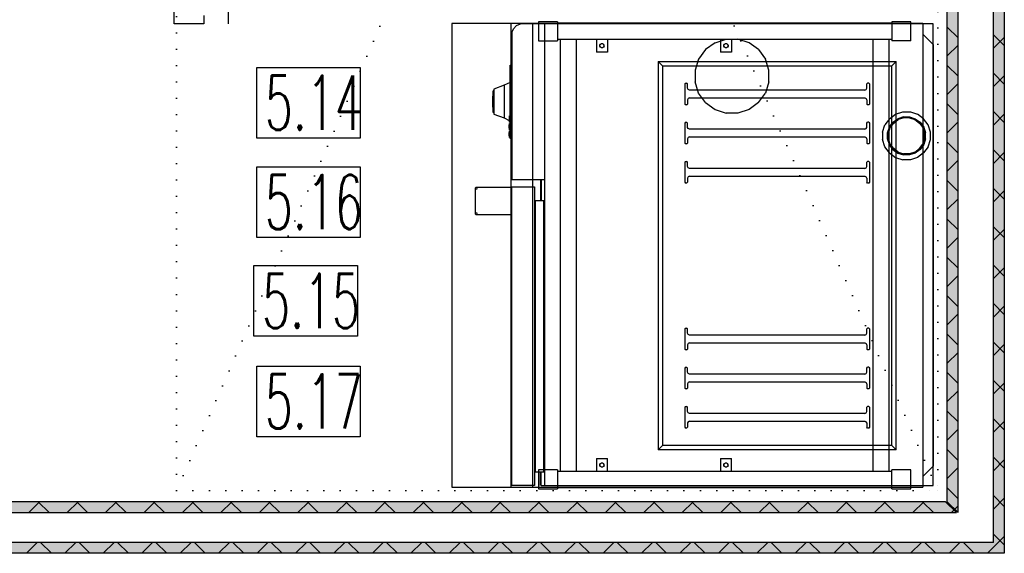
# Model space of a CAD drawing. Header units: millimetres. Extents: x 0 to 40100, y 0 to 29075.
# Tile 77 of 119: x 17072 to 18882, y 17916 to 18899. Entities that reach past the tile are written whole.
import ezdxf

# ---------------------------------------------------------------- set-up
doc = ezdxf.new("R2010")
doc.units = ezdxf.units.MM
doc.header["$MEASUREMENT"] = 0
doc.linetypes.add('AUSGEZOGEN', pattern=[0, 0])
doc.linetypes.add('PUNKTIERT', pattern=[30, 0, -30])
doc.layers.get('0').update_dxf_attribs({"linetype": 'CONTINUOUS'})
for name, color, linetype, true_color in [('ibmp_KT_Beschriftung', 1, 'AUSGEZOGEN', 0xff0000), ('ibmp_KT_Einrichtung', 7, 'AUSGEZOGEN', 0x000080), ('ibmp_KT_Geräte-bauseits', 7, 'AUSGEZOGEN', 0x008000), ('ibmp_KT_Grundriss', 6, 'AUSGEZOGEN', 0xff00ff), ('ibmp_KT_Grundriss_Grundfläche', 7, 'AUSGEZOGEN', 0xffc6ff), ('ibmp_KT_Grundriss_Schraffur', 6, 'AUSGEZOGEN', 0xff00ff), ('IBMP_KT_POS-NUMMERN', 7, 'AUSGEZOGEN', 0xff8c55)]:
    doc.layers.add(name, color=color, linetype=linetype, true_color=true_color)
doc.styles.get("Standard").update_dxf_attribs({"font": 'TXT.SHX'})

# ---------------------------------------------------------------- blocks, each defined once
blk = doc.blocks.new('_SWS_COLOR_BLOCK_16')
at = {"layer": 'ibmp_KT_Grundriss_Grundfläche', "color": 0, "true_color": 0xfefefe}
for points in [[(18862.3, 21555), (18882.3, 17916.5), (18862.3, 17936.5)], [(18862.3, 21555), (18882.3, 21555), (18882.3, 17916.5)]]:
    blk.add_solid(points, dxfattribs=at)
at = {"color": 0, "true_color": 0x000000}
blk.add_attdef('', (0, 0), '', height=1, dxfattribs=at)
blk = doc.blocks.new('_SWS_COLOR_BLOCK_17')
at = {"layer": 'ibmp_KT_Grundriss_Grundfläche', "color": 0, "true_color": 0xfefefe}
for points in [[(18862.3, 17936.5), (12558, 17916.5), (12558, 17936.5)], [(18862.3, 17936.5), (18882.3, 17916.5), (12558, 17916.5)]]:
    blk.add_solid(points, dxfattribs=at)
at = {"color": 0, "true_color": 0x000000}
blk.add_attdef('', (0, 0), '', height=1, dxfattribs=at)
blk = doc.blocks.new('_SWS_COLOR_BLOCK_104')
at = {"layer": 'ibmp_KT_Grundriss_Grundfläche', "color": 0, "true_color": 0xfefefe}
for points in [[(18777.3, 21555), (18797.3, 17991.5), (18777.3, 18011.5)], [(18777.3, 21555), (18797.3, 21555), (18797.3, 17991.5)]]:
    blk.add_solid(points, dxfattribs=at)
at = {"color": 0, "true_color": 0x000000}
blk.add_attdef('', (0, 0), '', height=1, dxfattribs=at)
blk = doc.blocks.new('_SWS_COLOR_BLOCK_105')
at = {"layer": 'ibmp_KT_Grundriss_Grundfläche', "color": 0, "true_color": 0xfefefe}
for points in [[(18774.3, 18011.5), (12558, 17991.5), (12558, 18011.5)], [(18774.3, 18011.5), (18794.3, 17991.5), (12558, 17991.5)]]:
    blk.add_solid(points, dxfattribs=at)
at = {"color": 0, "true_color": 0x000000}
blk.add_attdef('', (0, 0), '', height=1, dxfattribs=at)
blk = doc.blocks.new('BLOCK_00334')
at = {"layer": 'ibmp_KT_Einrichtung', "color": 0, "linetype": 'AUSGEZOGEN', "true_color": 0x000000}
for p, q in [((18025.52, 18895.1), (18025.52, 18860.1)), ((18060.52, 18895.1), (18025.52, 18895.1)), ((18060.52, 18895.1), (18060.52, 18860.1)), ((18060.52, 18893.1), (18675.52, 18893.1)), ((18675.52, 18895.1), (18675.52, 18860.1)), ((18710.52, 18895.1), (18675.52, 18895.1)), ((18710.52, 18860.1), (18710.52, 18895.1)), ((18025.52, 18860.1), (18060.52, 18860.1)), ((18060.52, 18863.1), (18675.52, 18863.1)), ((18065.52, 18863.1), (18065.52, 18067.1)), ((18095.52, 18067.1), (18095.52, 18863.1)), ((18132.52, 18863.1), (18132.52, 18839.1)), ((18138.52, 18852.16), (18139.59, 18854.03)), ((18138.52, 18850.03), (18138.52, 18852.16)), ((18139.59, 18854.03), (18141.45, 18855.1)), ((18141.45, 18855.1), (18143.59, 18855.1)), ((18143.59, 18855.1), (18145.45, 18854.03)), ((18146.52, 18852.16), (18145.45, 18854.03)), ((18146.52, 18850.03), (18146.52, 18852.16)), ((18152.52, 18863.1), (18152.52, 18839.1)), ((18360.52, 18863.1), (18360.52, 18839.1)), ((18366.52, 18852.16), (18367.59, 18854.03)), ((18366.52, 18850.03), (18366.52, 18852.16)), ((18367.59, 18854.03), (18369.45, 18855.1)), ((18369.45, 18855.1), (18371.59, 18855.1)), ((18371.59, 18855.1), (18373.45, 18854.03)), ((18374.52, 18852.16), (18373.45, 18854.03)), ((18374.52, 18852.16), (18374.52, 18850.03)), ((18380.52, 18863.1), (18380.52, 18839.1)), ((18640.52, 18863.1), (18640.52, 18067.1)), ((18670.52, 18067.1), (18670.52, 18863.1)), ((18710.52, 18860.1), (18675.52, 18860.1)), ((18152.52, 18839.1), (18132.52, 18839.1)), ((18139.59, 18848.16), (18138.52, 18850.03)), ((18141.45, 18847.1), (18139.59, 18848.16)), ((18143.59, 18847.1), (18141.45, 18847.1)), ((18145.45, 18848.16), (18143.59, 18847.1)), ((18146.52, 18850.03), (18145.45, 18848.16)), ((18380.52, 18839.1), (18360.52, 18839.1)), ((18367.59, 18848.16), (18366.52, 18850.03)), ((18369.45, 18847.1), (18367.59, 18848.16)), ((18371.59, 18847.1), (18369.45, 18847.1)), ((18373.45, 18848.16), (18371.59, 18847.1)), ((18374.52, 18850.03), (18373.45, 18848.16)), ((18132.52, 18091.1), (18132.52, 18067.1)), ((18132.52, 18091.1), (18152.52, 18091.1)), ((18152.52, 18067.1), (18152.52, 18091.1)), ((18360.52, 18091.1), (18360.52, 18067.1)), ((18360.52, 18091.1), (18380.52, 18091.1)), ((18380.52, 18067.1), (18380.52, 18091.1)), ((18138.52, 18080.16), (18139.59, 18082.03)), ((18138.52, 18078.03), (18138.52, 18080.16)), ((18139.59, 18076.16), (18138.52, 18078.03)), ((18139.59, 18082.03), (18141.45, 18083.1)), ((18141.45, 18075.1), (18139.59, 18076.16)), ((18141.45, 18083.1), (18143.59, 18083.1)), ((18143.59, 18075.1), (18141.45, 18075.1)), ((18143.59, 18083.1), (18145.45, 18082.03)), ((18145.45, 18076.16), (18143.59, 18075.1)), ((18146.52, 18080.16), (18145.45, 18082.03)), ((18146.52, 18078.03), (18145.45, 18076.16)), ((18146.52, 18078.03), (18146.52, 18080.16)), ((18366.52, 18080.16), (18367.59, 18082.03)), ((18366.52, 18078.03), (18366.52, 18080.16)), ((18367.59, 18076.16), (18366.52, 18078.03)), ((18367.59, 18082.03), (18369.45, 18083.1)), ((18369.45, 18075.1), (18367.59, 18076.16)), ((18369.45, 18083.1), (18371.59, 18083.1)), ((18371.59, 18075.1), (18369.45, 18075.1)), ((18371.59, 18083.1), (18373.45, 18082.03)), ((18373.45, 18076.16), (18371.59, 18075.1)), ((18374.52, 18080.16), (18373.45, 18082.03)), ((18374.52, 18078.03), (18373.45, 18076.16)), ((18374.52, 18078.03), (18374.52, 18080.16)), ((18025.52, 18070.1), (18025.52, 18035.1)), ((18060.52, 18070.1), (18025.52, 18070.1)), ((18060.52, 18070.1), (18060.52, 18035.1)), ((18675.52, 18067.1), (18060.52, 18067.1)), ((18675.52, 18035.1), (18675.52, 18070.1)), ((18710.52, 18070.1), (18675.52, 18070.1)), ((18710.52, 18035.1), (18710.52, 18070.1)), ((18675.52, 18037.1), (18060.52, 18037.1)), ((18025.52, 18035.1), (18060.52, 18035.1)), ((18675.52, 18035.1), (18710.52, 18035.1))]:
    blk.add_line(p, q, dxfattribs=at)
at = {"color": 0, "true_color": 0x000000}
blk.add_attdef('', (0, 0), '', height=1, dxfattribs=at)
blk = doc.blocks.new('BLOCK_00335')
at = {"layer": 'ibmp_KT_Einrichtung', "color": 0, "linetype": 'AUSGEZOGEN', "true_color": 0x000000}
for p, q in [((17979.52, 18882.4), (17985.22, 18888.1)), ((17985.22, 18888.1), (17992.52, 18891.1)), ((18751.52, 18891.1), (17992.52, 18891.1)), ((18036.52, 18891.1), (18036.52, 18041.1)), ((18751.52, 18041.1), (18751.52, 18891.1)), ((17976.52, 18875.1), (17979.52, 18882.4)), ((17976.52, 18875.1), (17976.52, 18604.1)), ((18350.32, 18856.4), (18332.82, 18843.79)), ((18350.32, 18856.4), (18370.72, 18863.1)), ((18370.72, 18863.1), (18392.32, 18863.1)), ((18412.82, 18856.4), (18392.32, 18863.1)), ((18430.22, 18843.79), (18412.82, 18856.4)), ((17974.52, 18834.1), (17974.52, 18662.1)), ((17974.52, 18834.1), (17975.52, 18834.1)), ((17975.52, 18645.1), (17975.52, 18850.1)), ((17976.52, 18850.1), (17975.52, 18850.1)), ((18332.82, 18843.79), (18320.22, 18826.29)), ((18430.22, 18843.79), (18442.92, 18826.29)), ((17973.52, 18680.1), (17973.52, 18815.1)), ((17973.52, 18815.1), (17974.52, 18815.1)), ((18320.22, 18826.29), (18313.52, 18805.9)), ((18449.52, 18805.9), (18442.92, 18826.29)), ((17975.52, 18808.1), (17974.52, 18808.1)), ((18313.52, 18805.9), (18313.52, 18784.29)), ((18449.52, 18784.29), (18449.52, 18805.9)), ((17973.52, 18783.6), (17962.52, 18778.1)), ((18320.12, 18763.9), (18313.52, 18784.29)), ((18449.52, 18784.29), (18442.92, 18763.9)), ((17943.52, 18768.1), (17942.52, 18768.1)), ((17942.52, 18728.1), (17942.52, 18768.1)), ((17962.52, 18778.1), (17943.52, 18771.1)), ((17943.52, 18771.1), (17943.52, 18725.1)), ((17962.52, 18778.1), (17962.52, 18718.1)), ((18332.82, 18746.4), (18320.12, 18763.9)), ((18430.22, 18746.4), (18442.92, 18763.9)), ((17941.52, 18758.1), (17942.52, 18758.1)), ((17941.52, 18738.1), (17941.52, 18758.1)), ((18332.82, 18746.4), (18350.32, 18733.7)), ((18430.22, 18746.4), (18412.82, 18733.7)), ((17942.52, 18738.1), (17941.52, 18738.1)), ((17943.52, 18728.1), (17942.52, 18728.1)), ((17943.52, 18725.1), (17962.52, 18718.1)), ((18350.32, 18733.7), (18370.72, 18727.1)), ((18392.32, 18727.1), (18370.72, 18727.1)), ((18412.82, 18733.7), (18392.32, 18727.1)), ((18671.02, 18716.6), (18682.32, 18724.79)), ((18682.32, 18724.79), (18695.52, 18729.1)), ((18695.52, 18729.1), (18709.52, 18729.1)), ((18709.52, 18729.1), (18722.72, 18724.79)), ((18734.02, 18716.6), (18722.72, 18724.79)), ((17962.52, 18718.1), (17971.52, 18713.6)), ((17971.52, 18719.1), (17971.52, 18713.1)), ((17971.52, 18719.1), (17972.52, 18719.1)), ((17972.52, 18713.1), (17971.52, 18713.1)), ((17972.52, 18710.1), (17972.52, 18722.1)), ((17972.52, 18722.1), (17973.52, 18722.1)), ((17973.52, 18710.1), (17972.52, 18710.1)), ((17972.52, 18696.1), (17972.52, 18708.1)), ((17972.52, 18708.1), (17973.52, 18708.1)), ((18671.02, 18716.6), (18662.82, 18705.29)), ((18670.92, 18701.2), (18677.42, 18710.2)), ((18670.92, 18701.2), (18677.52, 18710.1)), ((18672.72, 18700.29), (18678.92, 18708.7)), ((18677.42, 18710.2), (18686.42, 18716.7)), ((18677.52, 18710.1), (18686.42, 18716.7)), ((18678.92, 18708.7), (18687.32, 18714.9)), ((18697.02, 18720.1), (18686.42, 18716.7)), ((18697.32, 18718.1), (18687.32, 18714.9)), ((18697.02, 18720.1), (18708.02, 18720.1)), ((18707.72, 18718.1), (18697.32, 18718.1)), ((18707.72, 18718.1), (18717.72, 18714.9)), ((18708.02, 18720.1), (18718.62, 18716.7)), ((18717.72, 18714.9), (18726.12, 18708.7)), ((18718.62, 18716.7), (18727.52, 18710.1)), ((18718.62, 18716.7), (18727.52, 18710.2)), ((18726.12, 18708.7), (18732.32, 18700.29)), ((18727.52, 18710.2), (18734.12, 18701.2)), ((18727.52, 18710.1), (18734.12, 18701.2)), ((18742.22, 18705.29), (18734.02, 18716.6)), ((17971.52, 18699.1), (17971.52, 18705.1)), ((17971.52, 18705.1), (17972.52, 18705.1)), ((17972.52, 18699.1), (17971.52, 18699.1)), ((17971.52, 18685.1), (17971.52, 18691.1)), ((17971.52, 18691.1), (17972.52, 18691.1)), ((17973.52, 18696.1), (17972.52, 18696.1)), ((17972.52, 18682.1), (17972.52, 18694.1)), ((17972.52, 18694.1), (17973.52, 18694.1)), ((17974.52, 18688.1), (17975.52, 18688.1)), ((18658.52, 18692.1), (18662.82, 18705.29)), ((18658.52, 18692.1), (18658.52, 18678.1)), ((18667.52, 18690.7), (18670.92, 18701.2)), ((18667.52, 18679.6), (18667.52, 18690.7)), ((18669.52, 18690.29), (18672.72, 18700.29)), ((18669.52, 18679.9), (18669.52, 18690.29)), ((18732.32, 18700.29), (18735.52, 18690.29)), ((18734.12, 18701.2), (18737.52, 18690.7)), ((18735.52, 18679.9), (18735.52, 18690.29)), ((18737.52, 18679.6), (18737.52, 18690.7)), ((18746.52, 18692.1), (18742.22, 18705.29)), ((18746.52, 18678.1), (18746.52, 18692.1)), ((17972.52, 18685.1), (17971.52, 18685.1)), ((17973.52, 18682.1), (17972.52, 18682.1)), ((17974.52, 18680.1), (17973.52, 18680.1)), ((18662.82, 18664.9), (18658.52, 18678.1)), ((18670.92, 18669), (18667.52, 18679.6)), ((18672.72, 18669.9), (18669.52, 18679.9)), ((18678.92, 18661.5), (18672.72, 18669.9)), ((18726.12, 18661.5), (18732.32, 18669.9)), ((18735.52, 18679.9), (18732.32, 18669.9)), ((18737.52, 18679.6), (18734.12, 18669)), ((18742.22, 18664.9), (18746.52, 18678.1)), ((17975.52, 18662.1), (17974.52, 18662.1)), ((18671.02, 18653.6), (18662.82, 18664.9)), ((18677.52, 18660.1), (18670.92, 18669)), ((18677.42, 18660), (18670.92, 18669)), ((18671.02, 18653.6), (18682.32, 18645.4)), ((18686.42, 18653.5), (18677.42, 18660)), ((18677.52, 18660.1), (18686.42, 18653.5)), ((18687.32, 18655.29), (18678.92, 18661.5)), ((18686.42, 18653.5), (18697.02, 18650.1)), ((18687.32, 18655.29), (18697.32, 18652.1)), ((18707.72, 18652.1), (18697.32, 18652.1)), ((18717.72, 18655.29), (18707.72, 18652.1)), ((18718.62, 18653.5), (18708.02, 18650.1)), ((18717.72, 18655.29), (18726.12, 18661.5)), ((18727.52, 18660.1), (18718.62, 18653.5)), ((18727.52, 18660), (18718.62, 18653.5)), ((18734.02, 18653.6), (18722.72, 18645.4)), ((18734.12, 18669), (18727.52, 18660.1)), ((18734.12, 18669), (18727.52, 18660)), ((18742.22, 18664.9), (18734.02, 18653.6)), ((17975.52, 18645.1), (17976.52, 18645.1)), ((18682.32, 18645.4), (18695.52, 18641.1)), ((18709.52, 18641.1), (18695.52, 18641.1)), ((18708.02, 18650.1), (18697.02, 18650.1)), ((18722.72, 18645.4), (18709.52, 18641.1)), ((18036.52, 18604.1), (17976.52, 18604.1)), ((18029.52, 18604.1), (18029.52, 18566.1)), ((18030.52, 18604.1), (18030.52, 18566.1)), ((17910.22, 18590.1), (17909.52, 18589.1)), ((17909.52, 18541.1), (17909.52, 18589.1)), ((17976.52, 18590.1), (17910.22, 18590.1)), ((17912.02, 18588.5), (17911.52, 18586.29)), ((17912.02, 18588.5), (17912.82, 18590.1)), ((17976.52, 18041.1), (17976.52, 18591.1)), ((17976.52, 18591.1), (18018.52, 18591.1)), ((18018.52, 18591.1), (18018.52, 18041.1)), ((18019.52, 18566.1), (18019.52, 18066.1)), ((18019.52, 18566.1), (18035.52, 18566.1)), ((18035.52, 18066.1), (18035.52, 18566.1)), ((17911.52, 18543.9), (17912.02, 18541.79)), ((17910.22, 18540.1), (17909.52, 18541.1)), ((17910.22, 18540.1), (17976.52, 18540.1)), ((17912.82, 18540.1), (17912.02, 18541.79)), ((18035.52, 18066.1), (18019.52, 18066.1)), ((18029.52, 18041.1), (18029.52, 18066.1)), ((18030.52, 18041.1), (18030.52, 18066.1)), ((18018.52, 18041.1), (17976.52, 18041.1)), ((18030.52, 18041.1), (18751.52, 18041.1))]:
    blk.add_line(p, q, dxfattribs=at)
at = {"color": 0, "true_color": 0x000000}
blk.add_attdef('', (0, 0), '', height=1, dxfattribs=at)
blk = doc.blocks.new('BLOCK_00336')
at = {"layer": 'ibmp_KT_Einrichtung', "color": 0, "linetype": 'AUSGEZOGEN', "true_color": 0x000000}
for p, q in [((17979.52, 18882.4), (17985.22, 18888.1)), ((17985.22, 18888.1), (17992.52, 18891.1)), ((18751.52, 18891.1), (17992.52, 18891.1)), ((18036.52, 18891.1), (18036.52, 18041.1)), ((18751.52, 18041.1), (18751.52, 18891.1)), ((17976.52, 18875.1), (17979.52, 18882.4)), ((17976.52, 18875.1), (17976.52, 18604.1)), ((18350.32, 18856.4), (18332.82, 18843.79)), ((18350.32, 18856.4), (18370.72, 18863.1)), ((18370.72, 18863.1), (18392.32, 18863.1)), ((18412.82, 18856.4), (18392.32, 18863.1)), ((18430.22, 18843.79), (18412.82, 18856.4)), ((17974.52, 18834.1), (17974.52, 18662.1)), ((17974.52, 18834.1), (17975.52, 18834.1)), ((17975.52, 18645.1), (17975.52, 18850.1)), ((17976.52, 18850.1), (17975.52, 18850.1)), ((18332.82, 18843.79), (18320.22, 18826.29)), ((18430.22, 18843.79), (18442.92, 18826.29)), ((17973.52, 18680.1), (17973.52, 18815.1)), ((17973.52, 18815.1), (17974.52, 18815.1)), ((18320.22, 18826.29), (18313.52, 18805.9)), ((18449.52, 18805.9), (18442.92, 18826.29)), ((17975.52, 18808.1), (17974.52, 18808.1)), ((18313.52, 18805.9), (18313.52, 18784.29)), ((18449.52, 18784.29), (18449.52, 18805.9)), ((17973.52, 18783.6), (17962.52, 18778.1)), ((18320.12, 18763.9), (18313.52, 18784.29)), ((18449.52, 18784.29), (18442.92, 18763.9)), ((17943.52, 18768.1), (17942.52, 18768.1)), ((17942.52, 18728.1), (17942.52, 18768.1)), ((17962.52, 18778.1), (17943.52, 18771.1)), ((17943.52, 18771.1), (17943.52, 18725.1)), ((17962.52, 18778.1), (17962.52, 18718.1)), ((18332.82, 18746.4), (18320.12, 18763.9)), ((18430.22, 18746.4), (18442.92, 18763.9)), ((17941.52, 18758.1), (17942.52, 18758.1)), ((17941.52, 18738.1), (17941.52, 18758.1)), ((18332.82, 18746.4), (18350.32, 18733.7)), ((18430.22, 18746.4), (18412.82, 18733.7)), ((17942.52, 18738.1), (17941.52, 18738.1)), ((17943.52, 18728.1), (17942.52, 18728.1)), ((17943.52, 18725.1), (17962.52, 18718.1)), ((18350.32, 18733.7), (18370.72, 18727.1)), ((18392.32, 18727.1), (18370.72, 18727.1)), ((18412.82, 18733.7), (18392.32, 18727.1)), ((18671.02, 18716.6), (18682.32, 18724.79)), ((18682.32, 18724.79), (18695.52, 18729.1)), ((18695.52, 18729.1), (18709.52, 18729.1)), ((18709.52, 18729.1), (18722.72, 18724.79)), ((18734.02, 18716.6), (18722.72, 18724.79)), ((17962.52, 18718.1), (17971.52, 18713.6)), ((17971.52, 18719.1), (17971.52, 18713.1)), ((17971.52, 18719.1), (17972.52, 18719.1)), ((17972.52, 18713.1), (17971.52, 18713.1)), ((17972.52, 18710.1), (17972.52, 18722.1)), ((17972.52, 18722.1), (17973.52, 18722.1)), ((17973.52, 18710.1), (17972.52, 18710.1)), ((17972.52, 18696.1), (17972.52, 18708.1)), ((17972.52, 18708.1), (17973.52, 18708.1)), ((18671.02, 18716.6), (18662.82, 18705.29)), ((18670.92, 18701.2), (18677.42, 18710.2)), ((18670.92, 18701.2), (18677.52, 18710.1)), ((18672.72, 18700.29), (18678.92, 18708.7)), ((18677.42, 18710.2), (18686.42, 18716.7)), ((18677.52, 18710.1), (18686.42, 18716.7)), ((18678.92, 18708.7), (18687.32, 18714.9)), ((18697.02, 18720.1), (18686.42, 18716.7)), ((18697.32, 18718.1), (18687.32, 18714.9)), ((18697.02, 18720.1), (18708.02, 18720.1)), ((18707.72, 18718.1), (18697.32, 18718.1)), ((18707.72, 18718.1), (18717.72, 18714.9)), ((18708.02, 18720.1), (18718.62, 18716.7)), ((18717.72, 18714.9), (18726.12, 18708.7)), ((18718.62, 18716.7), (18727.52, 18710.1)), ((18718.62, 18716.7), (18727.52, 18710.2)), ((18726.12, 18708.7), (18732.32, 18700.29)), ((18727.52, 18710.2), (18734.12, 18701.2)), ((18727.52, 18710.1), (18734.12, 18701.2)), ((18742.22, 18705.29), (18734.02, 18716.6)), ((17971.52, 18699.1), (17971.52, 18705.1)), ((17971.52, 18705.1), (17972.52, 18705.1)), ((17972.52, 18699.1), (17971.52, 18699.1)), ((17971.52, 18685.1), (17971.52, 18691.1)), ((17971.52, 18691.1), (17972.52, 18691.1)), ((17973.52, 18696.1), (17972.52, 18696.1)), ((17972.52, 18682.1), (17972.52, 18694.1)), ((17972.52, 18694.1), (17973.52, 18694.1)), ((17974.52, 18688.1), (17975.52, 18688.1)), ((18658.52, 18692.1), (18662.82, 18705.29)), ((18658.52, 18692.1), (18658.52, 18678.1)), ((18667.52, 18690.7), (18670.92, 18701.2)), ((18667.52, 18679.6), (18667.52, 18690.7)), ((18669.52, 18690.29), (18672.72, 18700.29)), ((18669.52, 18679.9), (18669.52, 18690.29)), ((18732.32, 18700.29), (18735.52, 18690.29)), ((18734.12, 18701.2), (18737.52, 18690.7)), ((18735.52, 18679.9), (18735.52, 18690.29)), ((18737.52, 18679.6), (18737.52, 18690.7)), ((18746.52, 18692.1), (18742.22, 18705.29)), ((18746.52, 18678.1), (18746.52, 18692.1)), ((17972.52, 18685.1), (17971.52, 18685.1)), ((17973.52, 18682.1), (17972.52, 18682.1)), ((17974.52, 18680.1), (17973.52, 18680.1)), ((18662.82, 18664.9), (18658.52, 18678.1)), ((18670.92, 18669), (18667.52, 18679.6)), ((18672.72, 18669.9), (18669.52, 18679.9)), ((18678.92, 18661.5), (18672.72, 18669.9)), ((18726.12, 18661.5), (18732.32, 18669.9)), ((18735.52, 18679.9), (18732.32, 18669.9)), ((18737.52, 18679.6), (18734.12, 18669)), ((18742.22, 18664.9), (18746.52, 18678.1)), ((17975.52, 18662.1), (17974.52, 18662.1)), ((18671.02, 18653.6), (18662.82, 18664.9)), ((18677.52, 18660.1), (18670.92, 18669)), ((18677.42, 18660), (18670.92, 18669)), ((18671.02, 18653.6), (18682.32, 18645.4)), ((18686.42, 18653.5), (18677.42, 18660)), ((18677.52, 18660.1), (18686.42, 18653.5)), ((18687.32, 18655.29), (18678.92, 18661.5)), ((18686.42, 18653.5), (18697.02, 18650.1)), ((18687.32, 18655.29), (18697.32, 18652.1)), ((18707.72, 18652.1), (18697.32, 18652.1)), ((18717.72, 18655.29), (18707.72, 18652.1)), ((18718.62, 18653.5), (18708.02, 18650.1)), ((18717.72, 18655.29), (18726.12, 18661.5)), ((18727.52, 18660.1), (18718.62, 18653.5)), ((18727.52, 18660), (18718.62, 18653.5)), ((18734.02, 18653.6), (18722.72, 18645.4)), ((18734.12, 18669), (18727.52, 18660.1)), ((18734.12, 18669), (18727.52, 18660)), ((18742.22, 18664.9), (18734.02, 18653.6)), ((17975.52, 18645.1), (17976.52, 18645.1)), ((18682.32, 18645.4), (18695.52, 18641.1)), ((18709.52, 18641.1), (18695.52, 18641.1)), ((18708.02, 18650.1), (18697.02, 18650.1)), ((18722.72, 18645.4), (18709.52, 18641.1)), ((18036.52, 18604.1), (17976.52, 18604.1)), ((18029.52, 18604.1), (18029.52, 18566.1)), ((18030.52, 18604.1), (18030.52, 18566.1)), ((17910.22, 18590.1), (17909.52, 18589.1)), ((17909.52, 18541.1), (17909.52, 18589.1)), ((17976.52, 18590.1), (17910.22, 18590.1)), ((17912.02, 18588.5), (17911.52, 18586.29)), ((17912.02, 18588.5), (17912.82, 18590.1)), ((17976.52, 18041.1), (17976.52, 18591.1)), ((17976.52, 18591.1), (18018.52, 18591.1)), ((18018.52, 18591.1), (18018.52, 18041.1)), ((18019.52, 18566.1), (18019.52, 18066.1)), ((18019.52, 18566.1), (18035.52, 18566.1)), ((18035.52, 18066.1), (18035.52, 18566.1)), ((17911.52, 18543.9), (17912.02, 18541.79)), ((17910.22, 18540.1), (17909.52, 18541.1)), ((17910.22, 18540.1), (17976.52, 18540.1)), ((17912.82, 18540.1), (17912.02, 18541.79)), ((18035.52, 18066.1), (18019.52, 18066.1)), ((18029.52, 18041.1), (18029.52, 18066.1)), ((18030.52, 18041.1), (18030.52, 18066.1)), ((18018.52, 18041.1), (17976.52, 18041.1)), ((18030.52, 18041.1), (18751.52, 18041.1))]:
    blk.add_line(p, q, dxfattribs=at)
at = {"color": 0, "true_color": 0x000000}
blk.add_attdef('', (0, 0), '', height=1, dxfattribs=at)
blk = doc.blocks.new('BLOCK_00337')
at = {"layer": 'ibmp_KT_Einrichtung', "color": 0, "linetype": 'AUSGEZOGEN', "true_color": 0x000000}
for p, q in [((18732.52, 18892.1), (17866.52, 18892.1)), ((17866.52, 18892.1), (17866.52, 18038.1)), ((17975.35, 18038.1), (17975.35, 18892.1)), ((18015.52, 18038.1), (18015.52, 18892.1)), ((18732.52, 18892.1), (18732.52, 18038.1)), ((18732.52, 18872.1), (18751.52, 18853.1)), ((18751.52, 18853.1), (18751.52, 18077.1)), ((18245.52, 18822.1), (18245.52, 18107.1)), ((18245.52, 18822.1), (18683.52, 18822.1)), ((18245.52, 18822.1), (18253.52, 18814.1)), ((18683.52, 18822.1), (18675.52, 18814.1)), ((18683.52, 18107.1), (18683.52, 18822.1)), ((18253.52, 18814.1), (18253.52, 18115.1)), ((18253.52, 18814.1), (18675.52, 18814.1)), ((18675.52, 18115.1), (18675.52, 18814.1)), ((18295.98, 18782.1), (18294.52, 18780.63)), ((18294.52, 18780.63), (18294.52, 18743.56)), ((18295.98, 18782.1), (18298.06, 18782.1)), ((18299.52, 18780.63), (18298.06, 18782.1)), ((18299.52, 18772.76), (18299.52, 18780.63)), ((18629.52, 18780.63), (18630.98, 18782.1)), ((18629.52, 18772.76), (18629.52, 18780.63)), ((18633.06, 18782.1), (18630.98, 18782.1)), ((18633.06, 18782.1), (18634.52, 18780.63)), ((18634.52, 18780.63), (18634.52, 18743.56)), ((18300.86, 18770.44), (18299.52, 18772.76)), ((18303.18, 18769.1), (18300.86, 18770.44)), ((18625.86, 18769.1), (18303.18, 18769.1)), ((18625.86, 18769.1), (18628.18, 18770.44)), ((18628.18, 18770.44), (18629.52, 18772.76)), ((18294.52, 18743.56), (18295.98, 18742.1)), ((18298.06, 18742.1), (18295.98, 18742.1)), ((18298.06, 18742.1), (18299.52, 18743.56)), ((18300.86, 18753.76), (18299.52, 18751.44)), ((18299.52, 18751.44), (18299.52, 18743.56)), ((18303.18, 18755.1), (18300.86, 18753.76)), ((18303.18, 18755.1), (18625.86, 18755.1)), ((18625.86, 18755.1), (18628.18, 18753.76)), ((18629.52, 18751.44), (18628.18, 18753.76)), ((18629.52, 18751.44), (18629.52, 18743.56)), ((18630.98, 18742.1), (18629.52, 18743.56)), ((18633.06, 18742.1), (18630.98, 18742.1)), ((18634.52, 18743.56), (18633.06, 18742.1)), ((18295.98, 18710.1), (18294.52, 18708.63)), ((18294.52, 18708.63), (18294.52, 18671.56)), ((18295.98, 18710.1), (18298.06, 18710.1)), ((18299.52, 18708.63), (18298.06, 18710.1)), ((18299.52, 18700.76), (18299.52, 18708.63)), ((18629.52, 18708.63), (18630.98, 18710.1)), ((18629.52, 18700.76), (18629.52, 18708.63)), ((18633.06, 18710.1), (18630.98, 18710.1)), ((18633.06, 18710.1), (18634.52, 18708.63)), ((18634.52, 18708.63), (18634.52, 18671.56)), ((18300.86, 18698.44), (18299.52, 18700.76)), ((18303.18, 18697.1), (18300.86, 18698.44)), ((18625.86, 18697.1), (18303.18, 18697.1)), ((18625.86, 18697.1), (18628.18, 18698.44)), ((18628.18, 18698.44), (18629.52, 18700.76)), ((18294.52, 18671.56), (18295.98, 18670.1)), ((18298.06, 18670.1), (18295.98, 18670.1)), ((18298.06, 18670.1), (18299.52, 18671.56)), ((18300.86, 18681.76), (18299.52, 18679.44)), ((18299.52, 18679.44), (18299.52, 18671.56)), ((18303.18, 18683.1), (18300.86, 18681.76)), ((18303.18, 18683.1), (18625.86, 18683.1)), ((18625.86, 18683.1), (18628.18, 18681.76)), ((18629.52, 18679.44), (18628.18, 18681.76)), ((18629.52, 18679.44), (18629.52, 18671.56)), ((18630.98, 18670.1), (18629.52, 18671.56)), ((18633.06, 18670.1), (18630.98, 18670.1)), ((18634.52, 18671.56), (18633.06, 18670.1)), ((18295.98, 18638.1), (18294.52, 18636.63)), ((18294.52, 18636.63), (18294.52, 18599.56)), ((18295.98, 18638.1), (18298.06, 18638.1)), ((18299.52, 18636.63), (18298.06, 18638.1)), ((18299.52, 18628.76), (18299.52, 18636.63)), ((18629.52, 18636.63), (18630.98, 18638.1)), ((18629.52, 18628.76), (18629.52, 18636.63)), ((18633.06, 18638.1), (18630.98, 18638.1)), ((18633.06, 18638.1), (18634.52, 18636.63)), ((18634.52, 18636.63), (18634.52, 18599.56)), ((18300.86, 18626.44), (18299.52, 18628.76)), ((18303.18, 18625.1), (18300.86, 18626.44)), ((18625.86, 18625.1), (18303.18, 18625.1)), ((18625.86, 18625.1), (18628.18, 18626.44)), ((18628.18, 18626.44), (18629.52, 18628.76)), ((18294.52, 18599.56), (18295.98, 18598.1)), ((18298.06, 18598.1), (18295.98, 18598.1)), ((18298.06, 18598.1), (18299.52, 18599.56)), ((18300.86, 18609.76), (18299.52, 18607.44)), ((18299.52, 18607.44), (18299.52, 18599.56)), ((18303.18, 18611.1), (18300.86, 18609.76)), ((18303.18, 18611.1), (18625.86, 18611.1)), ((18625.86, 18611.1), (18628.18, 18609.76)), ((18629.52, 18607.44), (18628.18, 18609.76)), ((18629.52, 18607.44), (18629.52, 18599.56)), ((18630.98, 18598.1), (18629.52, 18599.56)), ((18633.06, 18598.1), (18630.98, 18598.1)), ((18634.52, 18599.56), (18633.06, 18598.1)), ((18295.98, 18331.1), (18294.52, 18329.63)), ((18294.52, 18329.63), (18294.52, 18292.56)), ((18295.98, 18331.1), (18298.06, 18331.1)), ((18299.52, 18329.63), (18298.06, 18331.1)), ((18299.52, 18321.76), (18299.52, 18329.63)), ((18629.52, 18329.63), (18630.98, 18331.1)), ((18629.52, 18321.76), (18629.52, 18329.63)), ((18633.06, 18331.1), (18630.98, 18331.1)), ((18633.06, 18331.1), (18634.52, 18329.63)), ((18634.52, 18329.63), (18634.52, 18292.56)), ((18300.86, 18319.44), (18299.52, 18321.76)), ((18303.18, 18318.1), (18300.86, 18319.44)), ((18625.86, 18318.1), (18303.18, 18318.1)), ((18625.86, 18318.1), (18628.18, 18319.44)), ((18628.18, 18319.44), (18629.52, 18321.76)), ((18294.52, 18292.56), (18295.98, 18291.1)), ((18298.06, 18291.1), (18295.98, 18291.1)), ((18298.06, 18291.1), (18299.52, 18292.56)), ((18300.86, 18302.76), (18299.52, 18300.44)), ((18299.52, 18300.44), (18299.52, 18292.56)), ((18303.18, 18304.1), (18300.86, 18302.76)), ((18303.18, 18304.1), (18625.86, 18304.1)), ((18625.86, 18304.1), (18628.18, 18302.76)), ((18629.52, 18300.44), (18628.18, 18302.76)), ((18629.52, 18300.44), (18629.52, 18292.56)), ((18630.98, 18291.1), (18629.52, 18292.56)), ((18633.06, 18291.1), (18630.98, 18291.1)), ((18634.52, 18292.56), (18633.06, 18291.1)), ((18295.98, 18259.1), (18294.52, 18257.63)), ((18294.52, 18257.63), (18294.52, 18220.56)), ((18295.98, 18259.1), (18298.06, 18259.1)), ((18299.52, 18257.63), (18298.06, 18259.1)), ((18299.52, 18249.76), (18299.52, 18257.63)), ((18629.52, 18257.63), (18630.98, 18259.1)), ((18629.52, 18249.76), (18629.52, 18257.63)), ((18633.06, 18259.1), (18630.98, 18259.1)), ((18633.06, 18259.1), (18634.52, 18257.63)), ((18634.52, 18257.63), (18634.52, 18220.56)), ((18300.86, 18247.44), (18299.52, 18249.76)), ((18303.18, 18246.1), (18300.86, 18247.44)), ((18625.86, 18246.1), (18303.18, 18246.1)), ((18625.86, 18246.1), (18628.18, 18247.44)), ((18628.18, 18247.44), (18629.52, 18249.76)), ((18294.52, 18220.56), (18295.98, 18219.1)), ((18298.06, 18219.1), (18295.98, 18219.1)), ((18298.06, 18219.1), (18299.52, 18220.56)), ((18300.86, 18230.76), (18299.52, 18228.44)), ((18299.52, 18228.44), (18299.52, 18220.56)), ((18303.18, 18232.1), (18300.86, 18230.76)), ((18303.18, 18232.1), (18625.86, 18232.1)), ((18625.86, 18232.1), (18628.18, 18230.76)), ((18629.52, 18228.44), (18628.18, 18230.76)), ((18629.52, 18228.44), (18629.52, 18220.56)), ((18630.98, 18219.1), (18629.52, 18220.56)), ((18633.06, 18219.1), (18630.98, 18219.1)), ((18634.52, 18220.56), (18633.06, 18219.1)), ((18295.98, 18187.1), (18294.52, 18185.63)), ((18294.52, 18185.63), (18294.52, 18148.56)), ((18295.98, 18187.1), (18298.06, 18187.1)), ((18299.52, 18185.63), (18298.06, 18187.1)), ((18299.52, 18177.76), (18299.52, 18185.63)), ((18629.52, 18185.63), (18630.98, 18187.1)), ((18629.52, 18177.76), (18629.52, 18185.63)), ((18633.06, 18187.1), (18630.98, 18187.1)), ((18633.06, 18187.1), (18634.52, 18185.63)), ((18634.52, 18185.63), (18634.52, 18148.56)), ((18300.86, 18175.44), (18299.52, 18177.76)), ((18303.18, 18174.1), (18300.86, 18175.44)), ((18625.86, 18174.1), (18303.18, 18174.1)), ((18625.86, 18174.1), (18628.18, 18175.44)), ((18628.18, 18175.44), (18629.52, 18177.76)), ((18294.52, 18148.56), (18295.98, 18147.1)), ((18298.06, 18147.1), (18295.98, 18147.1)), ((18298.06, 18147.1), (18299.52, 18148.56)), ((18300.86, 18158.76), (18299.52, 18156.44)), ((18299.52, 18156.44), (18299.52, 18148.56)), ((18303.18, 18160.1), (18300.86, 18158.76)), ((18303.18, 18160.1), (18625.86, 18160.1)), ((18625.86, 18160.1), (18628.18, 18158.76)), ((18629.52, 18156.44), (18628.18, 18158.76)), ((18629.52, 18156.44), (18629.52, 18148.56)), ((18630.98, 18147.1), (18629.52, 18148.56)), ((18633.06, 18147.1), (18630.98, 18147.1)), ((18634.52, 18148.56), (18633.06, 18147.1)), ((18245.52, 18107.1), (18253.52, 18115.1)), ((18675.52, 18115.1), (18253.52, 18115.1)), ((18675.52, 18115.1), (18683.52, 18107.1)), ((18683.52, 18107.1), (18245.52, 18107.1)), ((18751.52, 18077.1), (18732.52, 18058.1)), ((17866.52, 18038.1), (18732.52, 18038.1))]:
    blk.add_line(p, q, dxfattribs=at)
at = {"color": 0, "true_color": 0x000000}
blk.add_attdef('', (0, 0), '', height=1, dxfattribs=at)
blk = doc.blocks.new('BLOCK_00414')
at = {"layer": 'ibmp_KT_Geräte-bauseits', "color": 0, "linetype": 'PUNKTIERT', "true_color": 0x000000}
for p, q in [((17360.1, 18032.1), (17360.1, 21231.56)), ((17360.1, 21231.56), (18760.1, 18032.1)), ((17360.1, 18032.1), (18760.1, 21231.56)), ((18760.1, 21231.56), (18760.1, 18032.1)), ((17360.1, 18032.1), (18760.1, 18032.1))]:
    blk.add_line(p, q, dxfattribs=at)
at = {"color": 0, "true_color": 0x000000}
blk.add_attdef('', (0, 0), '', height=1, dxfattribs=at)
blk = doc.blocks.new('BLOCK_00514')
at = {"layer": 'ibmp_KT_Beschriftung', "color": 0, "linetype": 'AUSGEZOGEN', "true_color": 0x000000}
for p, q in [((17355.6, 19641.1), (17355.6, 19691.1)), ((17455.6, 19641.1), (17355.6, 19691.1)), ((17455.6, 19691.1), (17455.6, 19641.1)), ((17370.27, 19616.1), (17360.93, 19610.76)), ((17370.27, 19616.1), (17455.6, 19616.1)), ((17355.6, 19601.43), (17360.93, 19610.76)), ((17355.6, 19581.43), (17355.6, 19601.43)), ((17360.93, 19570.76), (17355.6, 19581.43)), ((17370.27, 19566.1), (17360.93, 19570.76)), ((17455.6, 19566.1), (17370.27, 19566.1)), ((17355.6, 19541.1), (17355.6, 19511.1)), ((17355.6, 19541.1), (17455.6, 19541.1)), ((17410.27, 19541.1), (17410.27, 19511.1)), ((17455.6, 19541.1), (17455.6, 19511.1)), ((17360.93, 19501.1), (17355.6, 19511.1)), ((17410.27, 19511.1), (17405.6, 19501.1)), ((17420.93, 19501.1), (17410.27, 19511.1)), ((17455.6, 19511.1), (17450.27, 19501.1)), ((17370.27, 19493.76), (17360.93, 19501.1)), ((17380.93, 19491.1), (17370.27, 19493.76)), ((17385.6, 19491.1), (17380.93, 19491.1)), ((17395.6, 19493.76), (17385.6, 19491.1)), ((17405.6, 19501.1), (17395.6, 19493.76)), ((17430.27, 19495.76), (17420.93, 19501.1)), ((17440.93, 19495.76), (17430.27, 19495.76)), ((17450.27, 19501.1), (17440.93, 19495.76)), ((17355.6, 19416.1), (17355.6, 19466.1)), ((17355.6, 19466.1), (17455.6, 19466.1)), ((17410.27, 19466.1), (17410.27, 19426.1)), ((17455.6, 19466.1), (17455.6, 19416.1)), ((17455.6, 19391.1), (17355.6, 19391.1)), ((17400.93, 19391.1), (17400.93, 19361.1)), ((17455.6, 19391.1), (17455.6, 19361.1)), ((17355.6, 19341.1), (17400.93, 19361.1)), ((17400.93, 19361.1), (17405.6, 19351.1)), ((17450.27, 19351.1), (17455.6, 19361.1)), ((17405.6, 19351.1), (17415.6, 19343.76)), ((17415.6, 19343.76), (17425.6, 19341.1)), ((17425.6, 19341.1), (17430.27, 19341.1)), ((17430.27, 19341.1), (17440.93, 19343.76)), ((17440.93, 19343.76), (17450.27, 19351.1)), ((17355.6, 19266.1), (17355.6, 19316.1)), ((17355.6, 19316.1), (17455.6, 19316.1)), ((17410.27, 19316.1), (17410.27, 19276.1)), ((17455.6, 19316.1), (17455.6, 19266.1)), ((17455.6, 19215.76), (17355.6, 19215.76)), ((17455.6, 19166.1), (17455.6, 19116.1)), ((17355.6, 19140.76), (17455.6, 19140.76)), ((17370.27, 19091.1), (17360.93, 19085.76)), ((17370.27, 19091.1), (17455.6, 19091.1)), ((17355.6, 19076.43), (17360.93, 19085.76)), ((17355.6, 19056.43), (17355.6, 19076.43)), ((17360.93, 19045.76), (17355.6, 19056.43)), ((17370.27, 19041.1), (17360.93, 19045.76)), ((17455.6, 19041.1), (17370.27, 19041.1)), ((17455.6, 19016.1), (17355.6, 19016.1)), ((17355.6, 18966.1), (17455.6, 19016.1)), ((17355.6, 18966.1), (17455.6, 18966.1)), ((17355.6, 18926.43), (17360.93, 18935.76)), ((17355.6, 18891.1), (17355.6, 18926.43)), ((17360.93, 18935.76), (17370.27, 18941.1)), ((17370.27, 18941.1), (17440.93, 18941.1)), ((17440.93, 18941.1), (17450.27, 18935.76)), ((17450.27, 18935.76), (17455.6, 18926.43)), ((17455.6, 18891.1), (17455.6, 18926.43)), ((17410.27, 18906.43), (17410.27, 18891.1)), ((17410.27, 18891.1), (17355.6, 18891.1))]:
    blk.add_line(p, q, dxfattribs=at)
at = {"color": 0, "true_color": 0x000000}
blk.add_attdef('', (0, 0), '', height=1, dxfattribs=at)

msp = doc.modelspace()

# ---------------------------------------------------------------- linework, layer by layer
at = {"layer": 'ibmp_KT_Grundriss', "color": 0, "linetype": 'AUSGEZOGEN', "true_color": 0x000000}
for p, q in [((18777.24, 18011.48), (18777.24, 21555.1)), ((18797.24, 17991.48), (18797.24, 21555.1)), ((18862.24, 17936.48), (18862.24, 21555.1)), ((18882.24, 21555.1), (18882.24, 17916.48)), ((18774.24, 18011.48), (12558.1, 18011.48)), ((18794.24, 17991.48), (18774.24, 18011.48)), ((18797.24, 17991.48), (18777.24, 18011.48)), ((12558.1, 17991.48), (18794.24, 17991.48)), ((18862.24, 17936.48), (12558.1, 17936.48)), ((18882.24, 17916.48), (12558.1, 17916.48))]:
    msp.add_line(p, q, dxfattribs=at)
at = {"layer": 'ibmp_KT_Grundriss_Schraffur', "color": 0, "linetype": 'AUSGEZOGEN', "true_color": 0x000000}
for p, q in [((18777.24, 18885.48), (18797.24, 18865.48)), ((18882.24, 18851.2), (18862.24, 18871.2)), ((18777.24, 18832.16), (18797.24, 18852.16)), ((18862.24, 18846.44), (18882.24, 18866.44)), ((18797.24, 18794.78), (18777.24, 18814.78)), ((18862.24, 18800.48), (18882.24, 18780.48)), ((18777.24, 18761.44), (18797.24, 18781.44)), ((18862.24, 18775.74), (18882.24, 18795.74)), ((18777.24, 18744.06), (18797.24, 18724.06)), ((18882.24, 18709.78), (18862.24, 18729.78)), ((18862.24, 18705.03), (18882.24, 18725.03)), ((18777.24, 18690.74), (18797.24, 18710.74)), ((18797.24, 18653.36), (18777.24, 18673.36)), ((18862.24, 18659.06), (18882.24, 18639.06)), ((18862.24, 18634.31), (18882.24, 18654.31)), ((18777.24, 18620.03), (18797.24, 18640.03)), ((18777.24, 18602.64), (18797.24, 18582.64)), ((18882.24, 18568.36), (18862.24, 18588.36)), ((18862.24, 18563.6), (18882.24, 18583.6)), ((18777.24, 18549.31), (18797.24, 18569.31)), ((18797.24, 18511.94), (18777.24, 18531.94)), ((18862.24, 18517.64), (18882.24, 18497.64)), ((18862.24, 18492.9), (18882.24, 18512.9)), ((18777.24, 18478.6), (18797.24, 18498.6)), ((18777.24, 18461.22), (18797.24, 18441.22)), ((18882.24, 18426.94), (18862.24, 18446.94)), ((18862.24, 18422.19), (18882.24, 18442.19)), ((18777.24, 18407.9), (18797.24, 18427.9)), ((18797.24, 18370.52), (18777.24, 18390.52)), ((18862.24, 18376.22), (18882.24, 18356.22)), ((18862.24, 18351.47), (18882.24, 18371.47)), ((18777.24, 18337.19), (18797.24, 18357.19)), ((18777.24, 18319.8), (18797.24, 18299.8)), ((18882.24, 18285.52), (18862.24, 18305.52)), ((18862.24, 18280.76), (18882.24, 18300.76)), ((18777.24, 18266.47), (18797.24, 18286.47)), ((18797.24, 18229.1), (18777.24, 18249.1)), ((18862.24, 18234.8), (18882.24, 18214.8)), ((18862.24, 18210.06), (18882.24, 18230.06)), ((18777.24, 18195.76), (18797.24, 18215.76)), ((18777.24, 18178.38), (18797.24, 18158.38)), ((18882.24, 18144.1), (18862.24, 18164.1)), ((18777.24, 18125.06), (18797.24, 18145.06)), ((18862.24, 18139.34), (18882.24, 18159.34)), ((18797.24, 18087.68), (18777.24, 18107.68)), ((18862.24, 18093.38), (18882.24, 18073.38)), ((18777.24, 18054.34), (18797.24, 18074.34)), ((18862.24, 18068.63), (18882.24, 18088.63)), ((18777.24, 18036.96), (18797.24, 18016.96)), ((18882.24, 18002.68), (18862.24, 18022.68)), ((18862.24, 17997.92), (18882.24, 18017.92)), ((17108.05, 18011.48), (17088.05, 17991.48)), ((17105.68, 18011.48), (17125.68, 17991.48)), ((17178.76, 18011.48), (17158.76, 17991.48)), ((17176.39, 18011.48), (17196.39, 17991.48)), ((17249.47, 18011.48), (17229.47, 17991.48)), ((17247.1, 18011.48), (17267.1, 17991.48)), ((17320.18, 18011.48), (17300.18, 17991.48)), ((17317.81, 18011.48), (17337.81, 17991.48)), ((17390.89, 18011.48), (17370.89, 17991.48)), ((17388.52, 18011.48), (17408.52, 17991.48)), ((17461.6, 18011.48), (17441.6, 17991.48)), ((17459.23, 18011.48), (17479.23, 17991.48)), ((17532.31, 18011.48), (17512.31, 17991.48)), ((17529.94, 18011.48), (17549.94, 17991.48)), ((17603.02, 18011.48), (17583.02, 17991.48)), ((17600.65, 18011.48), (17620.65, 17991.48)), ((17673.73, 18011.48), (17653.73, 17991.48)), ((17671.36, 18011.48), (17691.36, 17991.48)), ((17744.44, 18011.48), (17724.44, 17991.48)), ((17742.07, 18011.48), (17762.07, 17991.48)), ((17815.15, 18011.48), (17795.15, 17991.48)), ((17812.78, 18011.48), (17832.78, 17991.48)), ((17885.86, 18011.48), (17865.86, 17991.48)), ((17883.49, 18011.48), (17903.49, 17991.48)), ((17956.57, 18011.48), (17936.57, 17991.48)), ((17954.2, 18011.48), (17974.2, 17991.48)), ((18027.28, 18011.48), (18007.28, 17991.48)), ((18024.91, 18011.48), (18044.91, 17991.48)), ((18097.99, 18011.48), (18077.99, 17991.48)), ((18095.62, 18011.48), (18115.62, 17991.48)), ((18168.7, 18011.48), (18148.7, 17991.48)), ((18166.33, 18011.48), (18186.33, 17991.48)), ((18239.41, 18011.48), (18219.41, 17991.48)), ((18237.04, 18011.48), (18257.04, 17991.48)), ((18310.12, 18011.48), (18290.12, 17991.48)), ((18307.75, 18011.48), (18327.75, 17991.48)), ((18380.83, 18011.48), (18360.83, 17991.48)), ((18378.46, 18011.48), (18398.46, 17991.48)), ((18451.54, 18011.48), (18431.54, 17991.48)), ((18449.17, 18011.48), (18469.17, 17991.48)), ((18522.25, 18011.48), (18502.25, 17991.48)), ((18519.88, 18011.48), (18539.88, 17991.48)), ((18592.96, 18011.48), (18572.96, 17991.48)), ((18590.59, 18011.48), (18610.59, 17991.48)), ((18663.67, 18011.48), (18643.67, 17991.48)), ((18661.3, 18011.48), (18681.3, 17991.48)), ((18734.38, 18011.48), (18714.38, 17991.48)), ((18732.01, 18011.48), (18752.01, 17991.48)), ((18797.24, 18003.63), (18791.16, 17997.56)), ((18785.09, 17991.48), (18789.66, 17996.06)), ((18862.24, 17951.96), (18882.24, 17931.96)), ((18866.88, 17931.84), (18882.24, 17947.22)), ((17103.76, 17936.48), (17083.76, 17916.48)), ((17109.97, 17936.48), (17129.97, 17916.48)), ((17174.47, 17936.48), (17154.47, 17916.48)), ((17180.68, 17936.48), (17200.68, 17916.48)), ((17245.18, 17936.48), (17225.18, 17916.48)), ((17251.39, 17936.48), (17271.39, 17916.48)), ((17315.89, 17936.48), (17295.89, 17916.48)), ((17322.1, 17936.48), (17342.1, 17916.48)), ((17386.6, 17936.48), (17366.6, 17916.48)), ((17392.81, 17936.48), (17412.81, 17916.48)), ((17457.31, 17936.48), (17437.31, 17916.48)), ((17463.52, 17936.48), (17483.52, 17916.48)), ((17528.02, 17936.48), (17508.02, 17916.48)), ((17534.23, 17936.48), (17554.23, 17916.48)), ((17598.73, 17936.48), (17578.73, 17916.48)), ((17604.94, 17936.48), (17624.94, 17916.48)), ((17669.44, 17936.48), (17649.44, 17916.48)), ((17675.65, 17936.48), (17695.65, 17916.48)), ((17740.15, 17936.48), (17720.15, 17916.48)), ((17746.36, 17936.48), (17766.36, 17916.48)), ((17810.86, 17936.48), (17790.86, 17916.48)), ((17817.07, 17936.48), (17837.07, 17916.48)), ((17881.57, 17936.48), (17861.57, 17916.48)), ((17887.78, 17936.48), (17907.78, 17916.48)), ((17952.28, 17936.48), (17932.28, 17916.48)), ((17958.49, 17936.48), (17978.49, 17916.48)), ((18022.99, 17936.48), (18002.99, 17916.48)), ((18029.2, 17936.48), (18049.2, 17916.48)), ((18093.7, 17936.48), (18073.7, 17916.48)), ((18099.91, 17936.48), (18119.91, 17916.48)), ((18164.41, 17936.48), (18144.41, 17916.48)), ((18170.62, 17936.48), (18190.62, 17916.48)), ((18235.12, 17936.48), (18215.12, 17916.48)), ((18241.33, 17936.48), (18261.33, 17916.48)), ((18305.83, 17936.48), (18285.83, 17916.48)), ((18312.04, 17936.48), (18332.04, 17916.48)), ((18376.54, 17936.48), (18356.54, 17916.48)), ((18382.75, 17936.48), (18402.75, 17916.48)), ((18447.25, 17936.48), (18427.25, 17916.48)), ((18453.46, 17936.48), (18473.46, 17916.48)), ((18517.96, 17936.48), (18497.96, 17916.48)), ((18524.17, 17936.48), (18544.17, 17916.48)), ((18588.67, 17936.48), (18568.67, 17916.48)), ((18594.88, 17936.48), (18614.88, 17916.48)), ((18659.38, 17936.48), (18639.38, 17916.48)), ((18665.59, 17936.48), (18685.59, 17916.48)), ((18730.09, 17936.48), (18710.09, 17916.48)), ((18736.3, 17936.48), (18756.3, 17916.48)), ((18800.8, 17936.48), (18780.8, 17916.48)), ((18807.01, 17936.48), (18827.01, 17916.48)), ((18866.88, 17931.84), (18851.51, 17916.48))]:
    msp.add_line(p, q, dxfattribs=at)
at = {"layer": 'IBMP_KT_POS-NUMMERN', "color": 0, "linetype": 'AUSGEZOGEN', "true_color": 0x000000}
for p, q in [((17507.38, 18811.1), (17697.66, 18811.1)), ((17507.38, 18681.1), (17507.38, 18811.1)), ((17697.66, 18811.1), (17697.66, 18681.1)), ((17697.66, 18681.1), (17507.38, 18681.1)), ((17507.38, 18628.1), (17697.66, 18628.1)), ((17507.38, 18498.1), (17507.38, 18628.1)), ((17697.66, 18628.1), (17697.66, 18498.1)), ((17697.66, 18498.1), (17507.38, 18498.1)), ((17502.38, 18446.1), (17692.66, 18446.1)), ((17502.38, 18316.1), (17502.38, 18446.1)), ((17692.66, 18446.1), (17692.66, 18316.1)), ((17692.66, 18316.1), (17502.38, 18316.1)), ((17507.38, 18261.1), (17697.66, 18261.1)), ((17507.38, 18131.1), (17507.38, 18261.1)), ((17697.66, 18261.1), (17697.66, 18131.1)), ((17697.66, 18131.1), (17507.38, 18131.1))]:
    msp.add_line(p, q, dxfattribs=at)

# ---------------------------------------------------------------- block references
at = {"layer": 'ibmp_KT_Beschriftung', "color": 0, "true_color": 0x000000}
msp.add_blockref('BLOCK_00514', (0, 0), dxfattribs=at)
at = {"layer": 'ibmp_KT_Einrichtung', "color": 0, "true_color": 0x000000}
for name in ['BLOCK_00337', 'BLOCK_00335', 'BLOCK_00336', 'BLOCK_00334']:
    msp.add_blockref(name, (0, 0), dxfattribs=at)
at = {"layer": 'ibmp_KT_Geräte-bauseits', "color": 0, "true_color": 0x000000}
msp.add_blockref('BLOCK_00414', (0, 0), dxfattribs=at)
at = {"layer": 'ibmp_KT_Grundriss_Grundfläche', "color": 0, "true_color": 0x000000}
for name in ['_SWS_COLOR_BLOCK_104', '_SWS_COLOR_BLOCK_16', '_SWS_COLOR_BLOCK_105', '_SWS_COLOR_BLOCK_17']:
    msp.add_blockref(name, (0, 0), dxfattribs=at)

# ---------------------------------------------------------------- texts
at = {"layer": 'IBMP_KT_POS-NUMMERN', "color": 0, "true_color": 0x000000, "width": 0.6}
for s, p in [('5.14', (17522.38, 18696.1)), ('5.16', (17522.38, 18513.1)), ('5.15', (17517.38, 18331.1)), ('5.17', (17522.38, 18146.1))]:
    msp.add_text(s, height=100, dxfattribs=at).set_placement(p)

doc.saveas('drawing.dxf')
